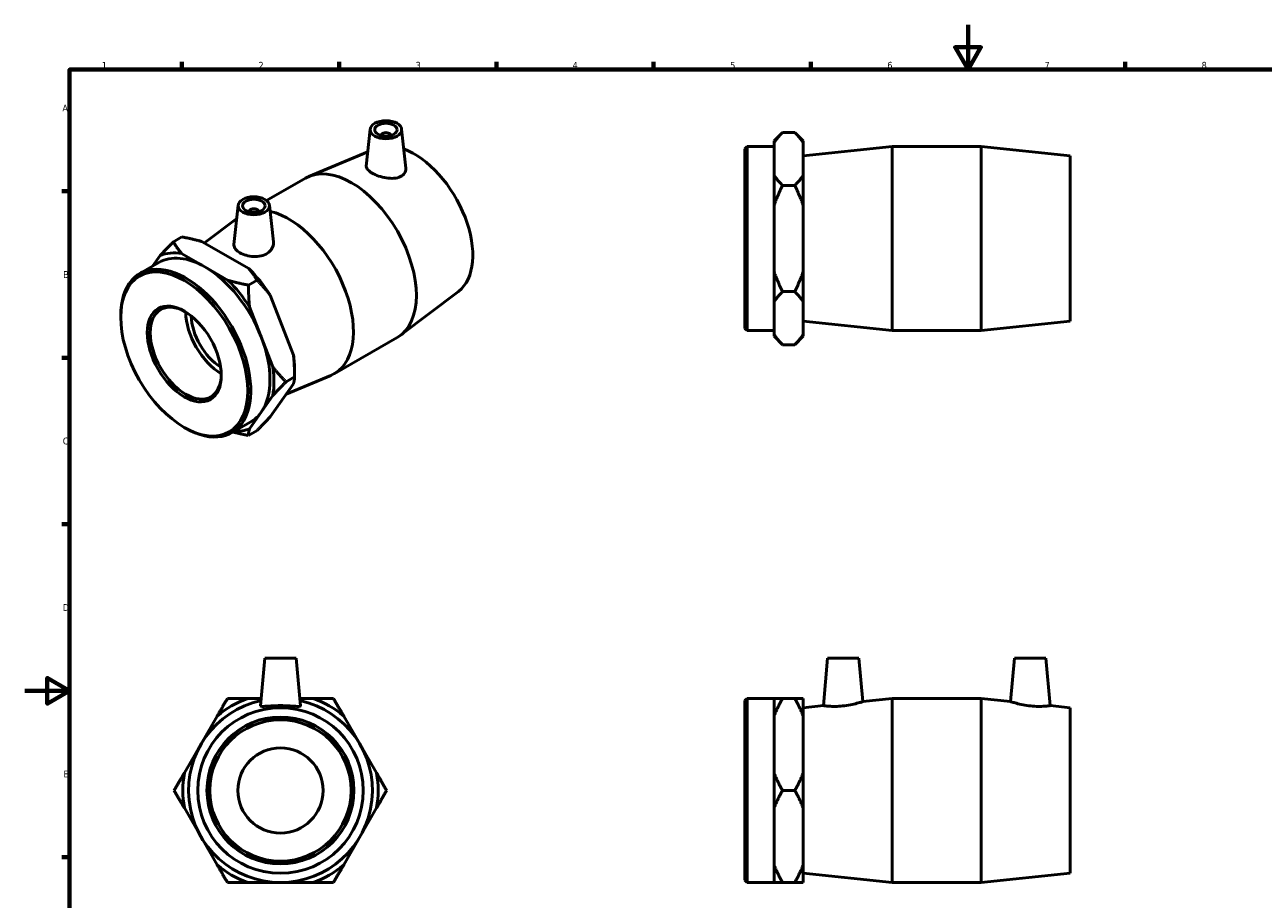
# Model space of a CAD drawing. Header units: millimetres. Extents: x 0 to 904, y -156 to 594.
# Tile 2 of 3: x 0 to 552, y 204 to 594. Entities that reach past the tile are written whole.
import ezdxf

# ---------------------------------------------------------------- set-up
doc = ezdxf.new("R2010")
doc.units = ezdxf.units.MM
doc.layers.add('Border (ANSI)', color=7, linetype='Continuous', lineweight=70)
doc.layers.add('Visible (ANSI)', color=7, linetype='Continuous', lineweight=50)
doc.styles.add('Note Text (ANSI)', font='tahoma.ttf')

# ---------------------------------------------------------------- blocks, each defined once
blk = doc.blocks.new('Borders Default Border')
at = {"layer": 'Border (ANSI)'}
for p, q in [((70.08, 574), (70.08, 577.45)), ((140.17, 574), (140.17, 577.45)), ((210.25, 574), (210.25, 577.45)), ((280.33, 574), (280.33, 577.45)), ((350.42, 574), (350.42, 577.45)), ((490.58, 574), (490.58, 577.45)), ((20, 519.75), (16.55, 519.75)), ((20, 445.5), (16.55, 445.5)), ((20, 371.25), (16.55, 371.25)), ((20, 222.75), (16.55, 222.75))]:
    blk.add_line(p, q, dxfattribs=at)
at = {"layer": 'Border (ANSI)', "flags": 128}
for points in [[(420.5, 594), (420.5, 574), (414.73, 584), (426.27, 584), (420.5, 574)], [(20, 20), (20, 574), (821, 574), (821, 20), (20, 20)], [(0, 297), (20, 297), (10, 302.77), (10, 291.23), (20, 297)]]:
    blk.add_lwpolyline(points, dxfattribs=at)
at = {"layer": 'Border (ANSI)', "color": 230, "true_color": 0xff0080, "char_height": 3.05, "attachment_point": 7, "style": 'Note Text (ANSI)'}
for s, insert in [('1', (34.35, 574.4)), ('2', (104.2, 574.4)), ('3', (174.26, 574.34)), ('4', (244.23, 574.4)), ('5', (314.48, 574.34)), ('6', (384.49, 574.34)), ('7', (454.6, 574.4)), ('8', (524.63, 574.33)), ('A', (16.78, 555.35)), ('B', (17.15, 481.1)), ('C', (16.95, 406.8)), ('D', (16.96, 332.6)), ('E', (17.21, 258.35))]:
    blk.add_mtext(s, dxfattribs=dict(at, insert=insert))

msp = doc.modelspace()

# ---------------------------------------------------------------- linework, layer by layer
at = {"layer": 'Visible (ANSI)'}
for p, q in [((154.023, 547.445), (152.258, 530.987)), ((167.996, 547.445), (169.865, 530.017)), ((159.01, 544.557), (159.01, 544.744)), ((163.01, 544.557), (163.01, 544.744)), ((334.031, 542.218), (337.831, 546.018)), ((334.031, 542.218), (334.031, 541.513)), ((334.031, 534.182), (334.031, 541.513)), ((343.231, 546.018), (337.831, 546.018)), ((347.031, 542.218), (343.231, 546.018)), ((347.031, 541.513), (347.031, 542.218)), ((347.031, 526.852), (347.031, 541.513)), ((152.942, 537.362), (126.682, 526.378)), ((321.031, 538.73), (321.976, 539.675)), ((321.031, 458.62), (321.031, 538.73)), ((321.976, 539.675), (321.976, 457.675)), ((321.976, 539.675), (334.031, 539.675)), ((347.031, 535.575), (386.698, 539.675)), ((386.698, 457.675), (386.698, 539.675)), ((386.698, 539.675), (426.365, 539.675)), ((426.365, 457.675), (426.365, 539.675)), ((466.031, 535.575), (426.365, 539.675)), ((466.031, 461.775), (466.031, 535.575)), ((334.031, 526.852), (334.031, 534.182)), ((107.793, 515.628), (125.122, 525.607)), ((334.031, 526.852), (334.031, 513.337)), ((347.031, 513.337), (347.031, 526.852)), ((343.231, 522.347), (337.831, 522.347)), ((95.121, 513.525), (93.248, 496.058)), ((109.094, 513.525), (110.841, 497.232)), ((100.108, 510.824), (100.108, 510.638)), ((104.108, 510.824), (104.108, 510.638)), ((334.031, 498.675), (334.031, 513.337)), ((347.031, 484.014), (347.031, 513.337)), ((80.083, 496.707), (94.489, 507.632)), ((70.06, 499.384), (66.242, 497.185)), ((99.853, 485.322), (79.118, 497.263)), ((334.031, 484.014), (334.031, 498.675)), ((80.293, 485.999), (69.926, 491.969)), ((51.309, 483.101), (59.833, 488.01)), ((60.37, 491.093), (57.109, 486.441)), ((90.661, 480.029), (80.293, 485.999)), ((334.031, 484.014), (334.031, 470.499)), ((347.031, 470.499), (347.031, 484.014)), ((103.537, 480.106), (99.718, 477.908)), ((193.35, 475.118), (167.492, 455.509)), ((343.231, 475.004), (337.831, 475.004)), ((119.777, 446.709), (109.409, 473.44)), ((334.031, 463.168), (334.031, 470.499)), ((347.031, 455.837), (347.031, 470.499)), ((42.778, 463.496), (42.778, 464.266)), ((105.401, 454.781), (100.217, 468.147)), ((321.031, 458.62), (321.976, 457.675)), ((334.031, 455.837), (334.031, 463.168)), ((347.031, 461.775), (386.698, 457.675)), ((466.031, 461.775), (426.365, 457.675)), ((110.584, 441.415), (105.401, 454.781)), ((137.995, 438.395), (166.043, 454.547)), ((321.976, 457.675), (334.031, 457.675)), ((334.031, 455.837), (334.031, 455.133)), ((334.031, 455.133), (337.831, 451.333)), ((347.031, 455.133), (343.231, 451.333)), ((347.031, 455.133), (347.031, 455.837)), ((386.698, 457.675), (426.365, 457.675)), ((343.231, 451.333), (337.831, 451.333)), ((120.275, 436.948), (116.457, 434.749)), ((116.51, 429.291), (136.436, 437.625)), ((120.275, 440.043), (120.275, 436.948)), ((109.409, 419.159), (119.777, 433.951)), ((105.401, 421.262), (110.584, 428.657)), ((100.217, 413.866), (105.401, 421.262)), ((70.991, 414.503), (71.657, 414.116)), ((92.229, 412.041), (100.754, 416.95)), ((103.537, 413.068), (99.718, 410.869)), ((106.988, 311.538), (105.126, 290.256)), ((120.988, 311.538), (106.988, 311.538)), ((120.988, 311.538), (122.85, 290.256)), ((357.881, 311.538), (356.029, 290.368)), ((357.881, 311.538), (371.881, 311.538)), ((371.881, 311.538), (373.575, 292.182)), ((441.181, 311.538), (439.488, 292.182)), ((455.181, 311.538), (441.181, 311.538)), ((455.181, 311.538), (457.033, 290.368)), ((99.326, 293.538), (105.413, 293.538)), ((122.562, 293.538), (128.649, 293.538)), ((321.031, 292.593), (321.976, 293.538)), ((321.976, 293.538), (321.976, 211.538)), ((321.976, 293.538), (334.031, 293.538)), ((334.031, 293.538), (334.031, 285.736)), ((343.231, 293.538), (337.831, 293.538)), ((347.031, 285.736), (347.031, 293.538)), ((373.575, 292.182), (386.698, 293.538)), ((386.698, 211.538), (386.698, 293.538)), ((386.698, 293.538), (426.365, 293.538)), ((426.365, 211.538), (426.365, 293.538)), ((439.488, 292.182), (426.365, 293.538)), ((321.031, 212.483), (321.031, 292.593)), ((347.031, 289.438), (356.029, 290.368)), ((466.031, 289.438), (457.033, 290.368)), ((466.031, 215.638), (466.031, 289.438)), ((71.15, 260.341), (85.811, 285.736)), ((142.164, 285.736), (156.826, 260.341)), ((334.031, 273.038), (334.031, 285.736)), ((347.031, 260.341), (347.031, 285.736)), ((334.031, 260.341), (334.031, 273.038)), ((334.031, 260.341), (334.031, 244.736)), ((347.031, 244.736), (347.031, 260.341)), ((343.231, 252.538), (337.831, 252.538)), ((85.811, 219.341), (71.15, 244.736)), ((156.826, 244.736), (142.164, 219.341)), ((334.031, 232.038), (334.031, 244.736)), ((347.031, 219.341), (347.031, 244.736)), ((334.031, 219.341), (334.031, 232.038)), ((334.031, 219.341), (334.031, 211.538)), ((347.031, 211.538), (347.031, 219.341)), ((347.031, 215.638), (386.698, 211.538)), ((466.031, 215.638), (426.365, 211.538)), ((128.649, 211.538), (99.326, 211.538)), ((321.031, 212.483), (321.976, 211.538)), ((321.976, 211.538), (334.031, 211.538)), ((343.231, 211.538), (337.831, 211.538)), ((386.698, 211.538), (426.365, 211.538))]:
    msp.add_line(p, q, dxfattribs=at)
for radius in [36.9, 32.76, 31.5, 19]:
    msp.add_circle((113.988, 252.538), radius, dxfattribs=at)
for radius, start, end in [(41, 102.1876, 77.8124), (43.543, 109.67731, 130.32269), (43.543, 49.67731, 70.32269), (43.543, 169.67731, 190.32269), (43.543, 349.67731, 10.32269), (43.543, 229.67731, 250.32269), (43.543, 289.67731, 310.32269)]:
    msp.add_arc((113.988, 252.538), radius, start, end, dxfattribs=at)
for centre, major_axis, ratio in [((161.01, 547.196), (7, 0), 0.5758617), ((161.01, 547.196), (5, 0), 0.5758617), ((102.108, 513.277), (7, 0), 0.5758617), ((102.108, 513.277), (5, 0), 0.5758617), ((71.101, 447.186), (19.989, -34.711), 0.5780931), ((71.101, 447.186), (11.661, -20.25), 0.5780931)]:
    msp.add_ellipse(centre, major_axis=major_axis, ratio=ratio, dxfattribs=at)
for centre, major_axis, ratio, start_param, end_param in [((161.01, 544.744), (-2, 0), 0.5758617, 2.9729035, 6.4518745), ((173.631, 506.229), (18.414, -31.977), 0.5780931, 0.0732943, 2.5387576), ((145.583, 490.077), (-20.46, 35.53), 0.5780931, 3.1415927, 6.2831853), ((102.108, 510.824), (-2, 0), 0.5758617, 2.9729035, 6.4518745), ((117.534, 473.925), (20.46, -35.53), 0.5780931, 6.209891, 8.9261375), ((80.293, 452.48), (-21.729, 37.733), 0.5780931, 5.8431547, 6.2034846), ((71.769, 447.571), (20.46, -35.53), 0.5780931, 5.4958534, 10.2121098), ((80.293, 452.48), (-20.46, 35.53), 0.5780931, 5.4997209, 6.2831853), ((80.293, 452.48), (-20.46, 35.53), 0.5780931, 4.4525233, 5.4997209), ((89.486, 457.773), (21.729, -37.733), 0.5780931, 1.6543645, 2.0146944), ((80.293, 452.48), (-21.729, 37.733), 0.5780931, 4.7959571, 5.156287), ((71.769, 447.571), (11.19, -19.431), 0.5780931, 2.3750369, 7.0497411), ((87.647, 456.714), (-11.19, 19.431), 0.5780931, 0.7856654, 2.3559273), ((87.647, 456.714), (-9.482, 16.465), 0.5780931, 0.8063237, 2.3352689), ((80.293, 452.48), (20.46, -35.53), 0.5780931, 0.2637331, 1.3109306), ((89.486, 457.773), (21.729, -37.733), 0.5780931, 0.7873319, 0.9674968), ((80.293, 452.48), (-21.729, 37.733), 0.5780931, 3.7487596, 4.1090895), ((80.293, 452.48), (20.46, -35.53), 0.5780931, 0, 0.2637331), ((80.293, 452.48), (21.729, -37.733), 0.5780931, 5.9397515, 6.2034846)]:
    msp.add_ellipse(centre, major_axis=major_axis, ratio=ratio, start_param=start_param, end_param=end_param, dxfattribs=at)
for points, weights in [([(337.831, 546.018), (335.485, 543.672), (334.031, 541.513)], [1, 1.0049499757, 1]), ([(347.031, 541.513), (345.578, 543.672), (343.231, 546.018)], [1, 1.0049499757, 1]), ([(334.031, 526.852), (335.485, 524.693), (337.831, 522.347)], [1, 1.0049499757, 1]), ([(343.231, 522.347), (345.578, 524.693), (347.031, 526.852)], [1, 1.0049499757, 1]), ([(337.831, 522.347), (335.485, 517.654), (334.031, 513.337)], [1, 1.0049499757, 1]), ([(347.031, 513.337), (345.578, 517.654), (343.231, 522.347)], [1, 1.0049499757, 1]), ([(60.37, 491.093), (62.924, 493.862), (66.242, 497.185)], [1, 1.0049499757, 1]), ([(66.242, 497.185), (67.901, 494.319), (69.926, 491.969)], [1, 1.0049499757, 1]), ([(79.118, 497.263), (75.038, 498.429), (70.06, 499.384)], [1, 1.0049499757, 1]), ([(103.537, 480.106), (101.878, 482.973), (99.853, 485.322)], [1, 1.0049499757, 1]), ([(334.031, 484.014), (335.485, 479.697), (337.831, 475.004)], [1, 1.0049499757, 1]), ([(343.231, 475.004), (345.578, 479.697), (347.031, 484.014)], [1, 1.0049499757, 1]), ([(90.661, 480.029), (94.741, 478.863), (99.718, 477.908)], [1, 1.0049499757, 1]), ([(99.718, 477.908), (99.718, 472.674), (100.217, 468.147)], [1, 1.0049499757, 1]), ([(109.409, 473.44), (106.855, 476.784), (103.537, 480.106)], [1, 1.0049499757, 1]), ([(337.831, 475.004), (335.485, 472.657), (334.031, 470.499)], [1, 1.0049499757, 1]), ([(347.031, 470.499), (345.578, 472.657), (343.231, 475.004)], [1, 1.0049499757, 1]), ([(334.031, 455.837), (335.485, 453.679), (337.831, 451.333)], [1, 1.0049499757, 1]), ([(343.231, 451.333), (345.578, 453.679), (347.031, 455.837)], [1, 1.0049499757, 1]), ([(120.275, 436.948), (120.275, 442.182), (119.777, 446.709)], [1, 1.0049499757, 1]), ([(110.584, 441.415), (113.138, 438.072), (116.457, 434.749)], [1, 1.0049499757, 1]), ([(119.777, 433.951), (120.275, 435.536), (120.275, 436.948)], [1, 1.0049499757, 1]), ([(116.457, 434.749), (113.138, 431.426), (110.584, 428.657)], [1, 1.0049499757, 1]), ([(103.537, 413.068), (106.855, 416.39), (109.409, 419.159)], [1, 1.0049499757, 1]), ([(99.718, 410.869), (96.031, 411.577), (92.847, 412.397)], [1, 1.00366263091, 1.00190508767]), ([(100.217, 413.866), (99.718, 412.28), (99.718, 410.869)], [1, 1.0049499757, 1]), ([(85.811, 285.736), (87.97, 289.474), (90.316, 293.538)], [1, 1.0049499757, 1]), ([(90.316, 293.538), (95.009, 293.538), (99.326, 293.538)], [1, 1.0049499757, 1]), ([(128.649, 293.538), (132.966, 293.538), (137.659, 293.538)], [1, 1.0049499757, 1]), ([(137.659, 293.538), (140.006, 289.474), (142.164, 285.736)], [1, 1.0049499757, 1]), ([(334.031, 293.538), (335.485, 293.538), (337.831, 293.538)], [1, 1.0049499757, 1]), ([(337.831, 293.538), (335.485, 289.474), (334.031, 285.736)], [1, 1.0049499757, 1]), ([(343.231, 293.538), (345.578, 293.538), (347.031, 293.538)], [1, 1.0049499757, 1]), ([(347.031, 285.736), (345.578, 289.474), (343.231, 293.538)], [1, 1.0049499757, 1]), ([(66.645, 252.538), (68.991, 256.603), (71.15, 260.341)], [1, 1.0049499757, 1]), ([(156.826, 260.341), (158.984, 256.603), (161.33, 252.538)], [1, 1.0049499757, 1]), ([(334.031, 260.341), (335.485, 256.603), (337.831, 252.538)], [1, 1.0049499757, 1]), ([(343.231, 252.538), (345.578, 256.603), (347.031, 260.341)], [1, 1.0049499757, 1]), ([(71.15, 244.736), (68.991, 248.474), (66.645, 252.538)], [1, 1.0049499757, 1]), ([(161.33, 252.538), (158.984, 248.474), (156.826, 244.736)], [1, 1.0049499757, 1]), ([(337.831, 252.538), (335.485, 248.474), (334.031, 244.736)], [1, 1.0049499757, 1]), ([(347.031, 244.736), (345.578, 248.474), (343.231, 252.538)], [1, 1.0049499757, 1]), ([(90.316, 211.538), (87.97, 215.603), (85.811, 219.341)], [1, 1.0049499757, 1]), ([(142.164, 219.341), (140.006, 215.603), (137.659, 211.538)], [1, 1.0049499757, 1]), ([(334.031, 219.341), (335.485, 215.603), (337.831, 211.538)], [1, 1.0049499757, 1]), ([(343.231, 211.538), (345.578, 215.603), (347.031, 219.341)], [1, 1.0049499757, 1]), ([(99.326, 211.538), (95.009, 211.538), (90.316, 211.538)], [1, 1.0049499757, 1]), ([(137.659, 211.538), (132.966, 211.538), (128.649, 211.538)], [1, 1.0049499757, 1]), ([(337.831, 211.538), (335.485, 211.538), (334.031, 211.538)], [1, 1.0049499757, 1]), ([(347.031, 211.538), (345.578, 211.538), (343.231, 211.538)], [1, 1.0049499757, 1])]:
    msp.add_rational_spline(points, weights, degree=2, dxfattribs=at)
for points, knots in [([(167.478, 526.282), (166.69, 525.9), (165.685, 525.64), (163.48, 525.451), (162.28, 525.519), (160.044, 525.864), (158.858, 526.16), (156.666, 526.915), (155.659, 527.373), (154.065, 528.291), (153.379, 528.808), (152.471, 529.838), (152.25, 530.353), (152.249, 530.875), (152.252, 530.931), (152.259, 530.987)], [0, 0, 0, 0, 0.3443558, 0.3443558, 0.6887116, 0.6887116, 1.0268337, 1.0268337, 1.3649558, 1.3649558, 1.7030779, 1.7030779, 2.0412, 2.0412, 2.081444, 2.081444, 2.081444, 2.081444]), ([(169.864, 530.017), (169.874, 529.928), (169.88, 529.839), (169.901, 529.085), (169.707, 528.382), (168.869, 527.161), (168.225, 526.644), (167.478, 526.282)], [4.653103, 4.653103, 4.653103, 4.653103, 4.69607904, 4.69607904, 5.02258679, 5.02258679, 5.34909454, 5.34909454, 5.34909454, 5.34909454]), ([(110.84, 497.232), (110.858, 497.066), (110.868, 496.9), (110.868, 495.913), (110.64, 495.022), (109.704, 493.402), (108.996, 492.676), (108.169, 492.128)], [4.59189117, 4.59189117, 4.59189117, 4.59189117, 4.66038289, 4.66038289, 5.00473872, 5.00473872, 5.34909454, 5.34909454, 5.34909454, 5.34909454]), ([(108.169, 492.128), (107.385, 491.609), (106.398, 491.186), (104.246, 490.686), (103.08, 490.605), (100.9, 490.708), (99.738, 490.899), (97.599, 491.505), (96.622, 491.919), (95.074, 492.81), (94.399, 493.348), (93.488, 494.498), (93.253, 495.112), (93.231, 495.817), (93.236, 495.937), (93.249, 496.058)], [0, 0, 0, 0, 0.3265077, 0.3265077, 0.6530155, 0.6530155, 0.9813035, 0.9813035, 1.3095914, 1.3095914, 1.6378794, 1.6378794, 1.9661674, 1.9661674, 2.0315582, 2.0315582, 2.0315582, 2.0315582]), ([(122.849, 290.256), (122.85, 290.246), (122.85, 290.236), (122.822, 290.117), (122.579, 290.054), (121.649, 290.032), (120.963, 290.07), (119.395, 290.17), (118.407, 290.237), (116.25, 290.338), (115.082, 290.368), (112.893, 290.368), (111.725, 290.338), (109.568, 290.237), (108.58, 290.17), (107.012, 290.07), (106.326, 290.032), (105.396, 290.054), (105.153, 290.117), (105.128, 290.226)], [2.7011357, 2.7011357, 2.7011357, 2.7011357, 2.7299117, 2.7299117, 3.0564194, 3.0564194, 3.3829272, 3.3829272, 3.7112151, 3.7112151, 4.0395031, 4.0395031, 4.3677911, 4.3677911, 4.696079, 4.696079, 5.0225868, 5.0225868, 5.3490945, 5.3490945, 5.3490945, 5.3490945]), ([(364.594, 290.226), (363.511, 290.117), (362.358, 290.054), (360.243, 290.032), (359.282, 290.07), (357.766, 290.17), (357.11, 290.237), (356.242, 290.338), (356.029, 290.368), (356.029, 290.368)], [0, 0, 0, 0, 0.3265077, 0.3265077, 0.6530155, 0.6530155, 0.9813035, 0.9813035, 1.3095914, 1.3095914, 1.3095914, 1.3095914]), ([(373.575, 292.182), (373.575, 292.182), (373.349, 292.106), (372.44, 291.821), (371.758, 291.616), (370.178, 291.194), (369.168, 290.95), (366.947, 290.521), (365.735, 290.341), (364.594, 290.226)], [3.9841387, 3.9841387, 3.9841387, 3.9841387, 4.3222608, 4.3222608, 4.6603829, 4.6603829, 5.0047387, 5.0047387, 5.3490945, 5.3490945, 5.3490945, 5.3490945]), ([(448.469, 290.226), (447.327, 290.341), (446.116, 290.521), (443.895, 290.95), (442.885, 291.194), (441.304, 291.616), (440.622, 291.821), (439.714, 292.106), (439.488, 292.182), (439.488, 292.182)], [0, 0, 0, 0, 0.3443558, 0.3443558, 0.6887116, 0.6887116, 1.0268337, 1.0268337, 1.3649558, 1.3649558, 1.3649558, 1.3649558]), ([(457.033, 290.368), (457.033, 290.368), (456.821, 290.338), (455.952, 290.237), (455.296, 290.17), (453.781, 290.07), (452.819, 290.032), (450.705, 290.054), (449.551, 290.117), (448.469, 290.226)], [4.0395031, 4.0395031, 4.0395031, 4.0395031, 4.3677911, 4.3677911, 4.696079, 4.696079, 5.0225868, 5.0225868, 5.3490945, 5.3490945, 5.3490945, 5.3490945])]:
    msp.add_open_spline(points, degree=3, knots=knots, dxfattribs=at)
msp.add_open_spline([(105.128, 290.226), (105.125, 290.236), (105.125, 290.246), (105.126, 290.256)], degree=3, dxfattribs=at)

# ---------------------------------------------------------------- block references
msp.add_blockref('Borders Default Border', (0, 0))

doc.saveas('drawing.dxf')
